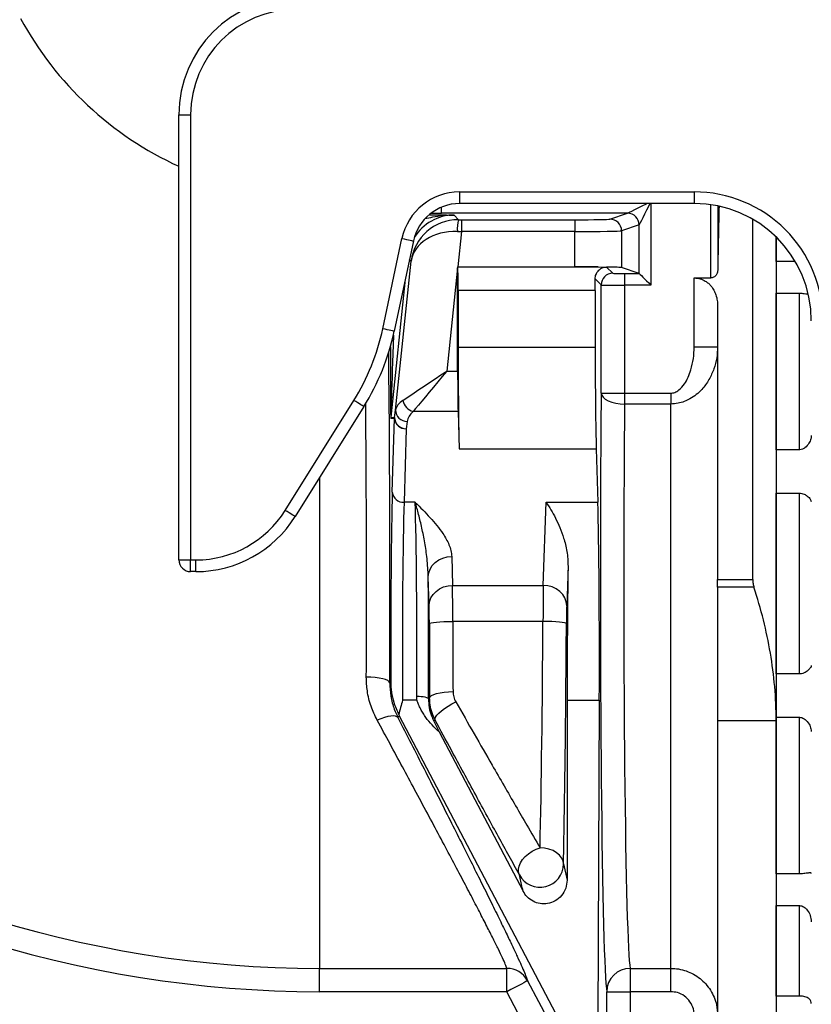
# Model space of a CAD drawing. Header units: millimetres. Extents: x 1279 to 5058, y 766 to 6162.
# Tile 3 of 16: x 2123 to 2799, y 1187 to 2027. Entities that reach past the tile are written whole.
import ezdxf

# ---------------------------------------------------------------- set-up
doc = ezdxf.new("R2010")
doc.units = ezdxf.units.MM
doc.header["$LTSCALE"] = 2

msp = doc.modelspace()

# ---------------------------------------------------------------- linework, layer by layer
at = {"color": 7, "linetype": 'Continuous', "lineweight": 25}
for p, q in [((2258.72, 1945.86), (2268.72, 1945.86)), ((2258.72, 1566.03), (2258.72, 1945.86)), ((2268.72, 1945.86), (2268.72, 1566.03)), ((2498.28, 1880.03), (2698.72, 1880.03)), ((2498.28, 1880.03), (2498.28, 1870.04)), ((2698.72, 1880.03), (2698.72, 1870.04)), ((2698.72, 1870.04), (2498.28, 1870.04)), ((2718.82, 1867.99), (2718.82, 1813.04)), ((2641.75, 1861.79), (2483.06, 1861.79)), ((2493.79, 1860.23), (2497.34, 1856.29)), ((2626.72, 1856.79), (2641.75, 1861.79)), ((2499.97, 1856.29), (2596.76, 1856.29)), ((2499.97, 1856.29), (2499.97, 1846.29)), ((2596.76, 1856.29), (2596.76, 1846.29)), ((2651.74, 1851.8), (2636.7, 1846.79)), ((2651.78, 1810.43), (2651.78, 1851.82)), ((2748.72, 1549.23), (2748.72, 1856.64)), ((2432.83, 1763.28), (2449.2, 1840.29)), ((2499.97, 1846.29), (2496.8, 1816.12)), ((2596.76, 1846.29), (2499.97, 1846.29)), ((2596.76, 1816.12), (2596.76, 1846.29)), ((2636.7, 1846.79), (2636.7, 1815.46)), ((2768.72, 1840.2), (2768.72, 1841.44)), ((2768.72, 1820.67), (2768.72, 1840.2)), ((2768.72, 1840.2), (2768.72, 1428.89)), ((2458.98, 1838.21), (2442.61, 1761.2)), ((2443.74, 1693.92), (2457.1, 1820.99)), ((2496.72, 1815.31), (2487.46, 1727.21)), ((2496.81, 1816.02), (2496.72, 1816.12)), ((2496.72, 1727.21), (2496.72, 1815.31)), ((2496.8, 1816.12), (2596.76, 1816.12)), ((2496.81, 1816.02), (2616.74, 1816.02)), ((2616.74, 1816.02), (2621.59, 1815.69)), ((2623.95, 1815.93), (2629.26, 1810.61)), ((2651.76, 1810.44), (2636.7, 1815.46)), ((2784.95, 1820.67), (2768.72, 1820.67)), ((2639.26, 1810.44), (2651.76, 1810.44)), ((2639.26, 1810.44), (2639.26, 1800.44)), ((2698.72, 1806.63), (2712.82, 1806.63)), ((2698.72, 1747.85), (2698.72, 1806.63)), ((2619.27, 1800.62), (2614.15, 1805.73)), ((2619.27, 1708.34), (2619.27, 1800.62)), ((2639.26, 1800.44), (2639.26, 1708.34)), ((2661.76, 1800.44), (2639.26, 1800.44)), ((2497.15, 1796.03), (2497.15, 1747.42)), ((2614.2, 1796.03), (2497.15, 1796.03)), ((2614.2, 1796.03), (2614.2, 1747.42)), ((2768.72, 1793.61), (2788.72, 1793.61)), ((2768.72, 1659.97), (2768.72, 1793.61)), ((2788.72, 1659.97), (2788.72, 1793.61)), ((2718.72, 1782.5), (2718.72, 1549.23)), ((2698.72, 1747.85), (2718.72, 1747.85)), ((2497.15, 1747.42), (2614.2, 1747.42)), ((2487.46, 1727.21), (2496.72, 1727.21)), ((2619.27, 1708.34), (2639.26, 1708.34)), ((2639.26, 1708.34), (2639.26, 1699.05)), ((2639.26, 1708.34), (2678.72, 1708.34)), ((2678.72, 1708.34), (2678.72, 1699.05)), ((2349.46, 1608.26), (2408.13, 1702.15)), ((2678.72, 1699.05), (2639.26, 1699.05)), ((2678.72, 1217.51), (2678.72, 1699.05)), ((2416.61, 1696.85), (2357.94, 1602.96)), ((2442.9, 1687.67), (2443.74, 1693.92)), ((2497.07, 1692.57), (2458.6, 1692.57)), ((2497.07, 1692.57), (2498.03, 1660.82)), ((2442.84, 1686.62), (2439.61, 1686.79)), ((2439.66, 1687.83), (2442.9, 1687.67)), ((2440.94, 1623.82), (2442.84, 1686.62)), ((2453.69, 1684.21), (2452.84, 1677.96)), ((2452.84, 1677.96), (2450.94, 1615.16)), ((2498.03, 1660.82), (2615.07, 1660.82)), ((2615.07, 1660.82), (2616.45, 1615.16)), ((2788.72, 1659.97), (2768.72, 1659.97)), ((2768.72, 1623.01), (2788.72, 1623.01)), ((2768.72, 1468.7), (2768.72, 1623.01)), ((2788.72, 1468.7), (2788.72, 1623.01)), ((2460.49, 1615.16), (2450.94, 1615.16)), ((2569.84, 1544.32), (2572.23, 1615.16)), ((2572.23, 1615.16), (2616.45, 1615.16)), ((2258.72, 1566.03), (2268.72, 1566.03)), ((2268.72, 1566.03), (2273.29, 1566.03)), ((2268.72, 1556.04), (2268.72, 1566.03)), ((2273.29, 1556.04), (2273.29, 1566.03)), ((2491.63, 1568.94), (2492.38, 1544.32)), ((2273.29, 1556.04), (2268.72, 1556.04)), ((2590.97, 1560.58), (2589.83, 1526.91)), ((2472.38, 1527), (2471.64, 1551.62)), ((2718.72, 1549.23), (2748.72, 1549.23)), ((2718.72, 1542.74), (2718.72, 1549.23)), ((2492.38, 1544.32), (2569.84, 1544.32)), ((2749.74, 1542.74), (2718.72, 1542.74)), ((2718.72, 1542.74), (2718.72, 1428.89)), ((2569.6, 1513.59), (2492.55, 1513.59)), ((2438.73, 1461.2), (2439.58, 1461.89)), ((2788.72, 1468.7), (2768.72, 1468.7)), ((2461.92, 1446.44), (2449.64, 1446.44)), ((2461.92, 1446.44), (2461.81, 1449.76)), ((2471.81, 1447.39), (2472.77, 1448.12)), ((2590.2, 1446.44), (2590.2, 1292.85)), ((2590.2, 1446.44), (2617.67, 1446.44)), ((2617.67, 1446.44), (2616.39, 1172.26)), ((2447.09, 1432.61), (2445.76, 1431.45)), ((2763.96, 830.73), (2447.09, 1432.61)), ((2718.72, 1428.89), (2768.72, 1428.89)), ((2718.72, 1428.89), (2718.72, 1177.52)), ((2768.72, 1431.74), (2788.72, 1431.74)), ((2768.72, 1298.11), (2768.72, 1431.74)), ((2768.72, 1428.89), (2768.72, 1175.86)), ((2788.72, 1298.11), (2788.72, 1431.74)), ((2480.94, 1419.44), (2552.59, 1283.35)), ((2587.11, 1306.57), (2590.2, 1292.85)), ((2788.72, 1298.11), (2768.72, 1298.11)), ((2768.72, 1271.05), (2788.72, 1271.05)), ((2768.72, 1193.9), (2768.72, 1271.05)), ((2788.72, 1193.9), (2788.72, 1271.05)), ((2378.72, 1217.51), (2538.74, 1217.51)), ((2378.72, 1197.61), (2378.72, 1217.51)), ((2538.74, 1197.61), (2538.74, 1217.51)), ((2644.06, 1217.51), (2678.72, 1217.51)), ((2644.06, 1217.51), (2644.06, 1197.61)), ((2678.72, 1197.61), (2678.72, 1217.51)), ((2538.74, 1197.61), (2378.72, 1197.61)), ((2724.1, 845.37), (2538.74, 1197.61)), ((2624.07, 1175.08), (2624.07, 1197.61)), ((2624.07, 1197.61), (2644.06, 1197.61)), ((2644.06, 1197.61), (2644.06, 1175.08)), ((2678.72, 1197.61), (2644.06, 1197.61)), ((2788.72, 1193.9), (2768.72, 1193.9))]:
    msp.add_line(p, q, dxfattribs=at)
at = {"color": 8, "linetype": 'Continuous', "lineweight": 25}
for p, q in [((2483.06, 1861.79), (2483.06, 1867.04)), ((2661.76, 1870.04), (2661.76, 1800.44)), ((2712.82, 1806.63), (2712.82, 1869.04)), ((2768.72, 1840.2), (2769.96, 1840.2)), ((2457.1, 1820.99), (2455.66, 1822.59)), ((2452.04, 1805.56), (2439.66, 1687.83)), ((2378.72, 1636.21), (2378.72, 1217.51))]:
    msp.add_line(p, q, dxfattribs=at)
at = {"color": 8, "linetype": 'Continuous', "lineweight": 25, "flags": 128}
for points in [[(2641.79, 1861.81), (2642.35, 1862.08), (2643.6, 1862.71), (2645.51, 1863.66), (2648, 1864.91), (2650.98, 1866.4), (2654.35, 1868.09), (2657.99, 1869.91), (2658.25, 1870.04)], [(2660.89, 1870.04), (2659.88, 1868.02), (2658.06, 1864.38), (2656.37, 1861.01), (2654.88, 1858.03), (2653.64, 1855.54), (2652.68, 1853.63), (2652.06, 1852.38), (2651.78, 1851.82)]]:
    msp.add_lwpolyline(points, dxfattribs=at)
at = {"color": 7, "linetype": 'Continuous', "lineweight": 25, "flags": 128}
for points in [[(2449.2, 1840.29), (2451.13, 1839.88), (2452.98, 1839.49), (2454.69, 1839.12), (2456.17, 1838.81), (2457.39, 1838.55), (2458.28, 1838.36), (2458.82, 1838.25), (2458.98, 1838.21)], [(2651.78, 1810.43), (2652.06, 1810.15), (2652.68, 1809.53), (2653.64, 1808.57), (2654.88, 1807.33), (2656.37, 1805.84), (2658.06, 1804.15), (2659.88, 1802.33), (2661.76, 1800.44)], [(2442.61, 1761.2), (2442.45, 1761.23), (2441.91, 1761.34), (2441.02, 1761.53), (2439.8, 1761.79), (2438.32, 1762.11), (2436.61, 1762.47), (2434.76, 1762.87), (2432.83, 1763.28)], [(2449.99, 1702.14), (2452.76, 1703.99), (2455.99, 1706.15), (2459.65, 1708.6), (2463.68, 1711.3), (2468.04, 1714.22), (2472.66, 1717.31), (2477.48, 1720.53), (2482.44, 1723.85), (2487.46, 1727.21)], [(2487.46, 1727.21), (2483.59, 1722.57), (2479.77, 1717.99), (2476.06, 1713.53), (2472.5, 1709.26), (2469.15, 1705.23), (2466.04, 1701.5), (2463.22, 1698.12), (2460.73, 1695.13), (2458.6, 1692.57)], [(2619.27, 1708.34), (2619.7, 1706.55), (2620.88, 1704.82), (2622.74, 1703.23), (2625.23, 1701.82), (2628.25, 1700.67), (2631.68, 1699.8), (2635.4, 1699.26), (2639.26, 1699.05)], [(2416.61, 1696.85), (2416.47, 1696.94), (2416.01, 1697.23), (2415.23, 1697.71), (2414.18, 1698.37), (2412.89, 1699.18), (2411.41, 1700.1), (2409.8, 1701.11), (2408.13, 1702.15)], [(2357.94, 1602.96), (2357.8, 1603.05), (2357.34, 1603.34), (2356.56, 1603.82), (2355.51, 1604.48), (2354.22, 1605.29), (2352.74, 1606.21), (2351.13, 1607.21), (2349.46, 1608.26)], [(2471.64, 1551.62), (2472.05, 1554.98), (2473.21, 1558.21), (2475.07, 1561.19), (2477.55, 1563.81), (2480.58, 1565.97), (2484.02, 1567.57), (2487.75, 1568.58), (2491.63, 1568.94)], [(2472.38, 1527), (2472.79, 1530.36), (2473.95, 1533.6), (2475.81, 1536.58), (2478.3, 1539.2), (2481.32, 1541.35), (2484.76, 1542.96), (2488.5, 1543.96), (2492.38, 1544.32)], [(2589.83, 1526.91), (2589.43, 1530.28), (2588.29, 1533.53), (2586.43, 1536.53), (2583.94, 1539.16), (2580.92, 1541.33), (2577.47, 1542.95), (2573.73, 1543.96), (2569.84, 1544.32)], [(2472.55, 1511.64), (2473, 1512.02), (2474.17, 1512.38), (2476.04, 1512.71), (2478.53, 1513.01), (2481.55, 1513.25), (2484.98, 1513.43), (2488.69, 1513.55), (2492.55, 1513.59)], [(2589.6, 1511.55), (2589.16, 1511.93), (2587.98, 1512.3), (2586.11, 1512.64), (2583.63, 1512.95), (2580.61, 1513.2), (2577.18, 1513.4), (2573.46, 1513.53), (2569.6, 1513.59)], [(2438.73, 1461.2), (2438.29, 1462.13), (2437.11, 1463.03), (2435.24, 1463.86), (2432.75, 1464.59), (2429.74, 1465.19), (2426.31, 1465.65), (2422.59, 1465.93), (2418.73, 1466.04)], [(2472.77, 1448.12), (2473.21, 1449.2), (2474.38, 1450.24), (2476.25, 1451.19), (2478.74, 1452.04), (2481.76, 1452.73), (2485.19, 1453.25), (2488.9, 1453.58), (2492.76, 1453.7)], [(2461.81, 1449.76), (2463.74, 1449.7), (2465.6, 1449.56), (2467.31, 1449.34), (2468.82, 1449.05), (2470.06, 1448.69), (2471, 1448.29), (2471.59, 1447.85), (2471.81, 1447.39)], [(2477.5, 1429.38), (2477.4, 1430.48), (2477.93, 1431.87), (2479.07, 1433.51), (2480.78, 1435.34), (2482.99, 1437.28), (2485.63, 1439.28), (2488.62, 1441.26), (2491.83, 1443.15), (2495.16, 1444.89)], [(2445.76, 1431.45), (2444.92, 1432.25), (2443.58, 1432.76), (2441.77, 1432.94), (2439.55, 1432.81), (2436.99, 1432.36), (2434.15, 1431.6), (2431.14, 1430.56), (2428.03, 1429.28)], [(2477.5, 1429.38), (2476.54, 1428.61), (2476.37, 1428.48)], [(2549.44, 1297.3), (2548.69, 1299.58), (2548.59, 1302.12), (2549.15, 1304.82), (2550.34, 1307.58), (2552.12, 1310.31), (2554.43, 1312.91), (2557.18, 1315.29), (2560.29, 1317.37), (2563.64, 1319.07), (2567.11, 1320.33)], [(2587.11, 1306.57), (2586.69, 1309.22), (2585.53, 1311.78), (2583.67, 1314.14), (2581.18, 1316.22), (2578.16, 1317.93), (2574.72, 1319.22), (2570.99, 1320.03), (2567.11, 1320.33)], [(2556.43, 1206.92), (2556.03, 1206.71), (2554.98, 1206.16), (2553.32, 1205.29), (2551.12, 1204.13), (2548.45, 1202.72), (2545.42, 1201.13), (2542.14, 1199.41), (2538.74, 1197.61)], [(2556.43, 1206.92), (2575.06, 1171.53), (2649.57, 1029.93), (2749.51, 840.03)]]:
    msp.add_lwpolyline(points, dxfattribs=at)
at = {"color": 7, "linetype": 'Continuous', "lineweight": 25}
for centre, radius, start, end in [((2358.72, 1945.86), 100, 90, 180), ((2358.72, 1945.86), 90, 90, 180), ((2378.72, 2165.86), 290, 208.36263, 245.55666), ((2498.28, 1829.86), 50.18, 90, 168), ((2498.28, 1829.86), 40.18, 90, 168), ((2626.7, 1846.78), 10, 0.02599, 89.90412), ((2641.74, 1851.79), 10, 0.02599, 89.90412), ((2641.76, 1851.79), 10.02, 0.18327, 89.81656), ((2526.69, 1848.72), 30.31, 165.54204, 184.42635), ((2629.27, 1800.61), 10, 90.02005, 179.97927), ((2247.15, 1802.74), 189.82, 328, 348), ((2247.15, 1802.74), 199.82, 328, 348), ((2462.22, 1704.48), 12.45, 190.87068, 253.12907), ((2453.37, 1693.84), 9.63, 179.51188, 271.87814), ((2449.62, 1686.79), 10.01, 174.00786, 179.99846), ((2452.86, 1686.62), 10.01, 174.00748, 179.9985), ((2452.31, 1687.44), 9.5, 184.9798, 273.22455), ((2452.53, 1687.58), 9.63, 179.51176, 271.87826), ((2450.41, 1624.65), 9.5, 184.98019, 273.22416), ((2273.29, 1655.86), 89.82, 270, 328), ((2273.29, 1655.86), 99.82, 270, 328), ((2268.72, 1566.03), 10, 180, 270), ((2378.72, 2165.86), 948.35, 233.77783, 270), ((2378.72, 2165.86), 968.25, 233.77783, 270), ((2567.1, 1306.72), 20.01, 208.0888, 359.57302), ((2378.72, 2165.86), 1040, 245.1619, 275.03988), ((2378.72, 2165.86), 1050, 245.1619, 275.03988), ((2538.82, 1197.58), 19.94, 27.96079, 90.24734), ((2644.05, 1197.52), 19.99, 89.97789, 179.74272)]:
    msp.add_arc(centre, radius, start, end, dxfattribs=at)
for centre, major_axis, ratio, start_param, end_param in [((2698.72, 1770.02), (0, -110.02), 0.999848, 1.570796, 3.141593), ((2698.72, 1770.02), (0, 100.02), 0.999817, 4.712389, 6.283185), ((2723.78, 1545.86), (0, 390), 0.017455, 0.599913, 0.816091), ((2596.76, 1856.81), (30, 0), 0.017455, 4.712389, 6.230825), ((2641.74, 1871.79), (0, 10), 0.104816, 3.159046, 3.193953), ((2496.87, 1816.81), (38.12, 12.49), 0.982527, 1.247754, 2.713557), ((2500.03, 1856.81), (30.17, 0), 0.017359, 4.623023, 4.710564), ((2651.72, 1871.79), (0, 20), 0.052408, 3.159046, 3.193953), ((2496.87, 1816.81), (39.89, -3.05), 0.737925, 1.637455, 3.103257), ((2500.03, 1846.81), (40.11, -1.04), 0.013082, 4.623817, 4.711358), ((2596.76, 1846.81), (40, 0), 0.013091, 4.712389, 6.230825), ((2496.73, 1815.42), (40.22, 0), 0.017359, 1.568971, 1.571083), ((2497.42, 1821.95), (0.01, 382.73), 0.001824, 1.586042, 1.588154), ((2496.8, 1796.03), (0, 20), 0.017455, 4.712389, 6.265732), ((2596.76, 1815.42), (40, 0), 0.017455, 1.047695, 1.570796), ((2596.76, 1815.42), (40, 0), 0.017455, 0.05236, 0.823486), ((2639.26, 1810.62), (10, 0), 0.017455, 3.159046, 4.712389), ((2651.75, 1800.44), (0, 10), 0.052408, 6.230825, 6.265732), ((2613.85, 1796.03), (0, 20), 0.017455, 4.712389, 5.21871), ((2639.26, 1800.62), (20, 0), 0.008728, 3.159046, 4.712389), ((2498.9, 1747.42), (0, 100), 0.017455, 1.570796, 2.617994), ((2615.94, 1747.42), (0, 100), 0.017455, 1.570796, 2.617994), ((2497.42, 1727.21), (0, 40), 0.017455, 1.570796, 2.617994), ((2624.68, 1545.86), (0, 350), 0.017455, 1.08803, 3.041425), ((2483.82, 1692.57), (40.15, -0.32), 0.432091, 2.576065, 3.08221), ((2644.67, 1545.86), (0, 330), 0.018513, 1.08803, 3.041425), ((2483.82, 1683.91), (30.21, 1.55), 0.571093, 2.52844, 3.034585), ((2442.34, 1485.26), (0, 160), 0.017455, 0.523599, 1.717389), ((2452.34, 1485.26), (0, 150), 0.018619, 0.523599, 1.832596), ((2459.1, 1485.26), (0, 150), 0.018619, 4.473431, 5.759587), ((2615.14, 1485.26), (0, 150), 0.017455, 4.45059, 5.759587), ((2592.82, 1485.26), (0.68, 150), 0.01686, 1.044781, 1.832672), ((2469.09, 1485.26), (0, 160), 0.017455, 4.473431, 5.14003), ((2492.2, 1509.68), (0, 40), 0.008728, 4.810318, 5.759587), ((2569.93, 1509.68), (0.09, 40), 0.00843, 0.523618, 1.472886), ((2472.21, 1509.68), (0, 20), 0.017455, 4.810318, 5.759587), ((2589.92, 1509.59), (0.09, 20), 0.01686, 0.523675, 1.472944), ((2498.63, 1545.86), (0, 330), 0.018513, 1.668725, 1.853814), ((2563.88, 1545.86), (1.58, 330), 0.017882, 3.960032, 4.614546), ((2478.63, 1545.86), (0, 350), 0.017455, 1.668725, 1.853814), ((2583.88, 1545.77), (1.58, 350), 0.01686, 3.960022, 4.614536)]:
    msp.add_ellipse(centre, major_axis=major_axis, ratio=ratio, start_param=start_param, end_param=end_param, dxfattribs=at)
at = {"color": 8, "linetype": 'Continuous', "lineweight": 25}
for centre, major_axis, ratio, start_param, end_param in [((2493.81, 1820.21), (-26.78, 29.74), 0.999449, 5.550284, 6.569091), ((2483.16, 1862.14), (20.71, 0), 0.01686, 4.251288, 4.70787), ((2449.62, 1973.84), (9.95, 286), 0.001223, 2.426659, 3.141603), ((2439.62, 1973.84), (0.01, 287.05), 0.001824, 2.47715, 3.141497), ((2432.8, 1545.86), (0, 350), 0.017455, 4.468086, 5.31088), ((2412.8, 1545.86), (0, 330), 0.018513, 4.468086, 5.19654)]:
    msp.add_ellipse(centre, major_axis=major_axis, ratio=ratio, start_param=start_param, end_param=end_param, dxfattribs=at)
for points, knots in [([(2493.79, 1860.23), (2493.78, 1860.23), (2490.67, 1860.25), (2484.48, 1859.91), (2476.2, 1858.67), (2470.97, 1857.44), (2468.81, 1856.93)], [0, 0, 0, 0, 0.0020427, 0.3709795, 0.7401217, 1, 1, 1, 1]), ([(2472.86, 1860.55), (2473.73, 1860.54), (2478.07, 1860.49), (2484.94, 1860.38), (2490.85, 1860.28), (2493.78, 1860.23), (2493.79, 1860.23)], [0, 0, 0, 0, 0.111476, 0.554538, 0.998243, 1, 1, 1, 1])]:
    msp.add_open_spline(points, degree=3, knots=knots, dxfattribs=at)
at = {"color": 7, "linetype": 'Continuous', "lineweight": 25}
for points, knots in [([(2614.15, 1805.73), (2614.15, 1806.45), (2614.21, 1807.12), (2614.46, 1808.41), (2614.64, 1809.02), (2615.09, 1810.17), (2615.36, 1810.71), (2615.95, 1811.69), (2616.28, 1812.13), (2616.98, 1812.95), (2617.36, 1813.33), (2618.14, 1814), (2618.55, 1814.29), (2619.8, 1815.07), (2620.68, 1815.45), (2621.59, 1815.69)], [0, 0, 0, 0, 0.125, 0.125, 0.25, 0.25, 0.375, 0.375, 0.5, 0.5, 0.625, 0.625, 0.75, 0.75, 1, 1, 1, 1]), ([(2698.72, 1806.63), (2700.43, 1806.48), (2703.86, 1806.19), (2707.88, 1804.29), (2710.86, 1802.1), (2713.41, 1799.49), (2715.64, 1796.15), (2717.41, 1791.96), (2718.52, 1787.39), (2718.65, 1784.13), (2718.72, 1782.5)], [0, 0, 0, 0, 0.125333, 0.250021, 0.340052, 0.430231, 0.564173, 0.698353, 0.849127, 1, 1, 1, 1]), ([(2718.82, 1813.04), (2718.68, 1812.01), (2718.44, 1810.32), (2716.99, 1808.34), (2715.49, 1807.24), (2714.07, 1806.7), (2713.19, 1806.65), (2712.82, 1806.63)], [0, 0, 0, 0, 0.361767, 0.599398, 0.771293, 0.904559, 1, 1, 1, 1]), ([(2788.72, 1793.61), (2789.32, 1793.6), (2790.71, 1793.56), (2793.04, 1793.3), (2794.88, 1792.97), (2795.58, 1792.91), (2795.73, 1792.9)], [0, 0, 0, 0, 0.203824, 0.468312, 0.894348, 1, 1, 1, 1]), ([(2718.72, 1747.85), (2718.56, 1744.69), (2718.26, 1738.3), (2715.74, 1728.85), (2711.56, 1719.65), (2706.25, 1712.35), (2700.57, 1706.97), (2695.52, 1703.51), (2690.24, 1701.05), (2684.73, 1699.4), (2680.79, 1699.17), (2678.72, 1699.05)], [0, 0, 0, 0, 0.138889, 0.281372, 0.427417, 0.578927, 0.669238, 0.761771, 0.836835, 0.913945, 1, 1, 1, 1]), ([(2678.72, 1708.34), (2679.85, 1708.47), (2682.4, 1708.75), (2686.6, 1711.41), (2690.43, 1715.93), (2693.62, 1721.85), (2696.29, 1729.09), (2698.29, 1737.81), (2698.57, 1744.48), (2698.72, 1747.85)], [0, 0, 0, 0, 0.071057, 0.159821, 0.303493, 0.440516, 0.580879, 0.788083, 1, 1, 1, 1]), ([(2798.72, 1672.08), (2798.63, 1671.15), (2798.43, 1669), (2796.7, 1665.32), (2794.17, 1662.2), (2791.32, 1660.4), (2789.65, 1659.98), (2788.78, 1659.97), (2788.72, 1659.97)], [0, 0, 0, 0, 0.189488, 0.438937, 0.728411, 0.858466, 0.98973, 1, 1, 1, 1]), ([(2788.72, 1623.01), (2789.32, 1622.97), (2790.7, 1622.88), (2793.08, 1622.01), (2795.75, 1620.28), (2798.13, 1617.86), (2798.52, 1616.46), (2798.72, 1615.76)], [0, 0, 0, 0, 0.0975755, 0.2241931, 0.4281469, 0.7164276, 1, 1, 1, 1]), ([(2460.49, 1615.16), (2460.51, 1615.15), (2464.85, 1610.81), (2471.34, 1604.28), (2479.11, 1595.4), (2483.7, 1589.3), (2487.09, 1583.82), (2489.44, 1578.97), (2491.15, 1574), (2491.47, 1570.62), (2491.63, 1568.94)], [0, 0, 0, 0, 0.0010371, 0.2961892, 0.4443022, 0.5923653, 0.6932127, 0.7940345, 0.8970477, 1, 1, 1, 1]), ([(2471.64, 1551.62), (2471.37, 1556.82), (2470.85, 1566.91), (2468.7, 1580.79), (2466.22, 1593.5), (2463.44, 1605.07), (2461.48, 1611.95), (2460.5, 1615.15), (2460.49, 1615.16)], [0, 0, 0, 0, 0.208257, 0.403249, 0.598226, 0.798546, 0.998853, 1, 1, 1, 1]), ([(2572.23, 1615.16), (2572.24, 1615.15), (2573.62, 1613.16), (2576.37, 1608.94), (2580.37, 1601.78), (2584.11, 1593.74), (2587.54, 1584.33), (2589.74, 1575.3), (2590.86, 1567.1), (2590.93, 1562.75), (2590.97, 1560.58)], [0, 0, 0, 0, 0.001356, 0.156013, 0.310659, 0.469365, 0.628022, 0.811927, 0.905984, 1, 1, 1, 1]), ([(2748.72, 1549.23), (2748.72, 1548.11), (2748.81, 1547), (2749.15, 1544.83), (2749.41, 1543.76), (2749.74, 1542.74)], [0, 0, 0, 0, 0.5, 0.5, 1, 1, 1, 1]), ([(2768.72, 1428.89), (2768.72, 1448.35), (2767, 1467.55), (2760.53, 1505.48), (2755.77, 1524.21), (2749.74, 1542.74)], [0, 0, 0, 0, 0.5, 0.5, 1, 1, 1, 1]), ([(2798.72, 1475.96), (2798.72, 1475.95), (2798.72, 1475.47), (2798.28, 1474.27), (2796.54, 1472.17), (2794.09, 1470.26), (2791.56, 1469.09), (2789.82, 1468.73), (2788.92, 1468.71), (2788.72, 1468.7)], [0, 0, 0, 0, 0.003075, 0.217914, 0.472702, 0.711258, 0.853215, 0.967477, 1, 1, 1, 1]), ([(2428.03, 1429.28), (2426.16, 1433.18), (2422.36, 1441.08), (2419.27, 1453.57), (2418.9, 1462.07), (2418.73, 1466.04)], [0, 0, 0, 0, 0.3413337, 0.6921037, 1, 1, 1, 1]), ([(2439.58, 1461.89), (2439.58, 1461.87), (2439.61, 1458.92), (2440.1, 1453.08), (2442.08, 1443.75), (2444.85, 1437.46), (2446.42, 1433.92)], [0, 0, 0, 0, 0.002158, 0.30197, 0.606288, 1, 1, 1, 1]), ([(2438.73, 1461.2), (2438.91, 1457.38), (2439.28, 1449.61), (2441.97, 1439.65), (2444.67, 1433.82), (2445.76, 1431.45)], [0, 0, 0, 0, 0.365795, 0.742688, 1, 1, 1, 1]), ([(2492.76, 1453.7), (2492.77, 1452.15), (2492.98, 1450.64), (2493.58, 1448.42), (2493.83, 1447.69), (2494.43, 1446.26), (2494.77, 1445.56), (2495.16, 1444.89)], [0, 0, 0, 0, 0.5, 0.5, 0.75, 0.75, 1, 1, 1, 1]), ([(2449.64, 1446.44), (2449.63, 1446.4), (2448.54, 1442.23), (2447.47, 1438.06), (2446.42, 1433.92)], [0, 0, 0, 0, 0.008204, 1, 1, 1, 1]), ([(2480.94, 1419.44), (2478.78, 1421.26), (2476.76, 1423.18), (2472.97, 1427.26), (2471.21, 1429.4), (2468.78, 1432.8), (2468.01, 1433.96), (2466.54, 1436.33), (2465.85, 1437.54), (2464.56, 1440.01), (2463.96, 1441.27), (2463.14, 1443.19), (2462.87, 1443.83), (2462.5, 1444.8), (2462.38, 1445.13), (2462.14, 1445.78), (2462.03, 1446.11), (2461.92, 1446.44)], [0, 0, 0, 0, 0.25, 0.25, 0.5, 0.5, 0.625, 0.625, 0.75, 0.75, 0.875, 0.875, 0.9375, 0.9375, 0.96875, 0.96875, 1, 1, 1, 1]), ([(2471.81, 1447.39), (2471.93, 1444.93), (2472.18, 1439.92), (2473.95, 1433.59), (2475.68, 1429.93), (2476.37, 1428.48)], [0, 0, 0, 0, 0.367919, 0.748311, 1, 1, 1, 1]), ([(2477.5, 1429.38), (2476.54, 1431.4), (2474.6, 1435.51), (2473.06, 1441.89), (2472.86, 1446.15), (2472.77, 1448.12)], [0, 0, 0, 0, 0.343568, 0.697099, 1, 1, 1, 1]), ([(2495.16, 1444.89), (2500.41, 1435.71), (2510.93, 1417.35), (2524.62, 1393.58), (2536.36, 1373.23), (2546.26, 1356.15), (2556.62, 1338.3), (2563.37, 1326.73), (2567.11, 1320.33)], [0, 0, 0, 0, 0.203962, 0.407913, 0.547652, 0.687502, 0.827229, 1, 1, 1, 1]), ([(2538.74, 1217.51), (2538.37, 1218.56), (2537.64, 1220.65), (2535.15, 1226.25), (2531.69, 1233.54), (2527.21, 1242.61), (2521.75, 1253.37), (2515.41, 1265.68), (2508.26, 1279.4), (2500.21, 1294.72), (2491.25, 1311.66), (2481.42, 1330.13), (2470.99, 1349.66), (2460.37, 1369.44), (2449.68, 1389.28), (2439.03, 1408.99), (2431.69, 1422.52), (2428.03, 1429.28)], [0, 0, 0, 0, 0.0661341, 0.1325212, 0.1989208, 0.2650718, 0.3310117, 0.3971629, 0.4633354, 0.5293041, 0.5993104, 0.6695171, 0.7397446, 0.8097796, 0.8731635, 0.9366107, 1, 1, 1, 1]), ([(2445.76, 1431.45), (2449.55, 1424.03), (2457.15, 1409.17), (2468.16, 1387.55), (2478.84, 1366.53), (2489.07, 1346.3), (2498.83, 1326.94), (2508.05, 1308.57), (2516.69, 1291.26), (2524.67, 1275.16), (2531.91, 1260.43), (2538.15, 1247.63), (2543.38, 1236.73), (2547.69, 1227.57), (2551.21, 1219.86), (2553.9, 1213.7), (2555.66, 1209.35), (2556.19, 1207.67), (2556.43, 1206.92)], [0, 0, 0, 0, 0.065215, 0.130645, 0.196133, 0.261532, 0.326721, 0.392222, 0.458003, 0.523854, 0.589587, 0.655047, 0.714348, 0.773905, 0.833537, 0.893069, 0.952349, 1, 1, 1, 1]), ([(2476.37, 1428.48), (2476.38, 1428.46), (2477.88, 1425.49), (2479.41, 1422.46), (2480.94, 1419.44)], [0, 0, 0, 0, 0.0043423, 1, 1, 1, 1]), ([(2549.44, 1297.3), (2546.55, 1302.55), (2540.76, 1313.07), (2531.62, 1329.74), (2522.1, 1347.17), (2512.18, 1365.36), (2501.91, 1384.27), (2490.39, 1405.53), (2482.15, 1420.77), (2477.5, 1429.38)], [0, 0, 0, 0, 0.134613, 0.269343, 0.403966, 0.542635, 0.681417, 0.820094, 1, 1, 1, 1]), ([(2788.72, 1431.74), (2789.32, 1431.69), (2790.7, 1431.56), (2793.08, 1430.33), (2795.75, 1427.76), (2798.13, 1423.88), (2798.52, 1421.04), (2798.72, 1419.64)], [0, 0, 0, 0, 0.097576, 0.224193, 0.428147, 0.716428, 1, 1, 1, 1]), ([(2552.59, 1283.35), (2552.37, 1284.33), (2551.32, 1288.96), (2550.27, 1293.62), (2549.44, 1297.3)], [0, 0, 0, 0, 0.2103449, 1, 1, 1, 1]), ([(2798.72, 1298.56), (2798.63, 1298.72), (2798.43, 1299.06), (2796.7, 1299.02), (2794.17, 1298.59), (2791.32, 1298.21), (2789.65, 1298.11), (2788.78, 1298.11), (2788.72, 1298.11)], [0, 0, 0, 0, 0.189488, 0.438936, 0.728411, 0.858467, 0.98973, 1, 1, 1, 1]), ([(2590.2, 1292.85), (2589.96, 1290.45), (2589.48, 1285.66), (2585.72, 1279.34), (2580.26, 1274.75), (2573.74, 1272.43), (2567.09, 1272.42), (2560.93, 1274.52), (2555.82, 1278.27), (2553.64, 1281.71), (2552.59, 1283.35)], [0, 0, 0, 0, 0.137146, 0.274441, 0.40722, 0.532458, 0.651868, 0.769509, 0.889691, 1, 1, 1, 1]), ([(2788.72, 1271.05), (2789.32, 1270.99), (2790.7, 1270.86), (2793.08, 1269.6), (2795.75, 1266.88), (2798.13, 1262.58), (2798.52, 1259.07), (2798.72, 1257.33)], [0, 0, 0, 0, 0.097576, 0.224193, 0.428145, 0.716425, 1, 1, 1, 1]), ([(2678.72, 1217.51), (2680.93, 1217.41), (2685.43, 1217.19), (2691.95, 1215.45), (2698.15, 1212.7), (2703.75, 1208.96), (2708.69, 1204.29), (2712.74, 1198.91), (2715.84, 1192.87), (2718.2, 1185.74), (2718.53, 1180.49), (2718.72, 1177.52)], [0, 0, 0, 0, 0.105697, 0.214456, 0.320156, 0.428918, 0.534689, 0.643522, 0.749405, 0.858354, 1, 1, 1, 1]), ([(2695.56, 1166.68), (2696.6, 1168.71), (2698.14, 1171.72), (2698.92, 1177.32), (2698.36, 1183), (2695.43, 1189.26), (2690.6, 1194.14), (2684.75, 1197.11), (2680.61, 1197.45), (2678.72, 1197.61)], [0, 0, 0, 0, 0.15822, 0.235071, 0.39351, 0.551954, 0.710168, 0.867717, 1, 1, 1, 1]), ([(2798.72, 1187.43), (2798.63, 1188.14), (2798.43, 1189.79), (2796.7, 1191.87), (2794.17, 1193.16), (2791.32, 1193.77), (2789.65, 1193.89), (2788.78, 1193.9), (2788.72, 1193.9)], [0, 0, 0, 0, 0.189486, 0.438935, 0.728411, 0.858466, 0.98973, 1, 1, 1, 1])]:
    msp.add_open_spline(points, degree=3, knots=knots, dxfattribs=at)
for points in [[(2621.59, 1815.69), (2622.39, 1815.87), (2623.18, 1815.94), (2623.95, 1815.93)], [(2446.42, 1433.92), (2446.64, 1433.48), (2446.86, 1433.05), (2447.09, 1432.61)]]:
    msp.add_open_spline(points, degree=3, dxfattribs=at)

doc.saveas('drawing.dxf')
